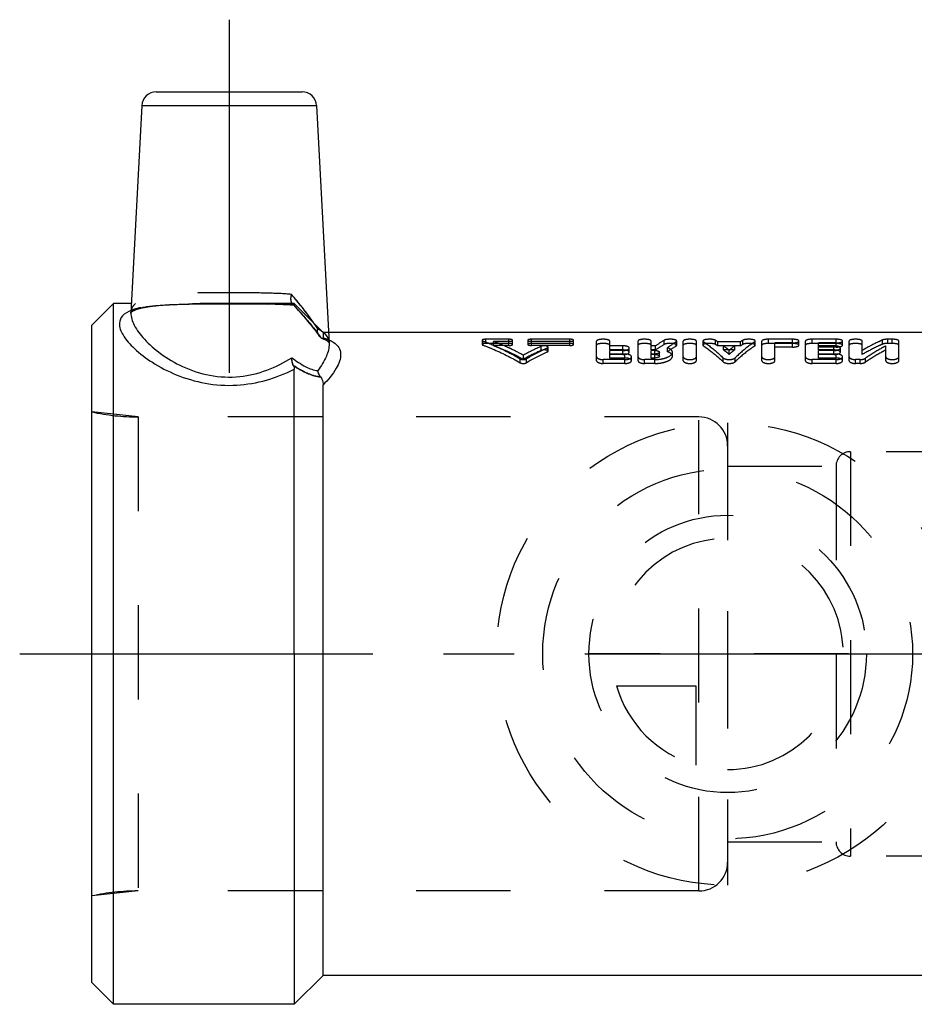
# Model space of a CAD drawing. Header units: millimetres. Extents: x 317 to 683, y 468 to 537.
# Tile 1 of 4: x 317 to 379, y 469 to 537. Entities that reach past the tile are written whole.
import ezdxf

# ---------------------------------------------------------------- set-up
doc = ezdxf.new("R2010")
doc.units = ezdxf.units.MM
doc.header["$LTSCALE"] = 65.185185
doc.linetypes.add('CENTER', pattern=[0.6, 0.375, -0.075, 0.075, -0.075])
doc.linetypes.add('HIDDEN', pattern=[0.2, 0.1, -0.1])
for name, color, linetype in [('ACHSEN_S', 7, 'CONTINUOUS'), ('FASEN', 7, 'CONTINUOUS'), ('KOERPER', 7, 'CONTINUOUS'), ('KONST.EL_MIT_GEO', 7, 'CONTINUOUS'), ('KURVEN', 7, 'CONTINUOUS')]:
    doc.layers.add(name, color=color, linetype=linetype)

msp = doc.modelspace()

# ---------------------------------------------------------------- linework, layer by layer
at = {"layer": 'ACHSEN_S', "color": 2, "linetype": 'CENTER'}
msp.add_line((317.25, 493.425), (682.75, 493.425), dxfattribs=at)
at = {"layer": 'FASEN', "color": 7, "linetype": 'Continuous'}
for p, q in [((323.75, 517.675), (322.25, 516.175)), ((323.75, 469.175), (323.75, 517.675)), ((322.25, 470.675), (322.25, 516.175)), ((323.75, 469.175), (322.25, 470.675))]:
    msp.add_line(p, q, dxfattribs=at)
at = {"layer": 'KOERPER', "color": 2, "linetype": 'CENTER'}
msp.add_line((331.75, 537.325), (331.75, 508.044), dxfattribs=at)
at = {"layer": 'KOERPER', "color": 7, "linetype": 'Continuous'}
for p, q in [((324.982, 517.675), (323.75, 517.675)), ((392.25, 515.675), (338.623, 515.675)), ((336.25, 493.425), (336.25, 469.175)), ((338.25, 471.175), (338.25, 493.425)), ((338.25, 471.175), (336.25, 469.175)), ((392.25, 471.175), (338.25, 471.175)), ((336.25, 469.175), (323.75, 469.175))]:
    msp.add_line(p, q, dxfattribs=at)
at = {"layer": 'KOERPER', "color": 8, "linetype": 'HIDDEN'}
for p, q in [((336.25, 517.675), (324.982, 517.675)), ((338.25, 515.675), (336.25, 517.675)), ((338.623, 515.675), (338.25, 515.675)), ((364.25, 509.83), (325.449, 509.83)), ((364.25, 477.02), (364.25, 509.83)), ((366.25, 507.83), (366.25, 479.02)), ((364.25, 477.02), (325.449, 477.02))]:
    msp.add_line(p, q, dxfattribs=at)
for centre, start, end in [((364.25, 507.83), 0, 90), ((364.25, 479.02), 270, 360)]:
    msp.add_arc(centre, 2, start, end, dxfattribs=at)
at = {"layer": 'KONST.EL_MIT_GEO', "color": 7, "linetype": 'Continuous'}
for p, q in [((326.699, 532.325), (336.801, 532.325)), ((325.7, 531.377), (324.949, 517.036)), ((325.7, 531.377), (337.8, 531.377)), ((337.8, 531.377), (338.663, 514.906)), ((336.25, 493.425), (336.25, 513.139)), ((338.25, 493.425), (338.25, 512.048))]:
    msp.add_line(p, q, dxfattribs=at)
at = {"layer": 'KONST.EL_MIT_GEO', "color": 8, "linetype": 'HIDDEN'}
for p, q in [((326.231, 517.473), (326.672, 517.527)), ((326.625, 517.522), (327.119, 517.566)), ((327.067, 517.562), (327.611, 517.597)), ((327.555, 517.594), (328.141, 517.621)), ((328.081, 517.618), (328.704, 517.638)), ((328.642, 517.636), (329.299, 517.649)), ((329.234, 517.648), (329.916, 517.657)), ((329.85, 517.656), (331.199, 517.664)), ((331.131, 517.664), (332.503, 517.663)), ((332.436, 517.664), (333.716, 517.656)), ((333.148, 517.66), (333.779, 517.655)), ((333.716, 517.656), (334.39, 517.646)), ((334.33, 517.647), (334.977, 517.633)), ((334.921, 517.634), (335.532, 517.614)), ((335.48, 517.616), (336.049, 517.588)), ((336.002, 517.591), (336.245, 517.576)), ((336.164, 517.63), (336.134, 517.658)), ((336.135, 517.657), (336.407, 517.358)), ((336.164, 517.63), (336.135, 517.657)), ((336.211, 517.594), (336.222, 517.586)), ((336.25, 517.675), (336.25, 517.58)), ((336.379, 517.389), (336.744, 516.979)), ((336.717, 517.01), (337.054, 516.62)), ((337.029, 516.65), (337.337, 516.281)), ((337.313, 516.31), (337.591, 515.962)), ((337.569, 515.99), (337.817, 515.663)), ((337.797, 515.69), (337.971, 515.449)), ((338.25, 515.675), (338.25, 515.3)), ((349.25, 515.136), (349.25, 514.847)), ((349.303, 514.804), (349.303, 515.092)), ((349.514, 514.917), (349.514, 515.207)), ((351.099, 515.207), (349.514, 515.207)), ((351.099, 514.917), (349.514, 514.917)), ((350.041, 514.774), (350.041, 515.062)), ((351.099, 515.062), (350.041, 515.062)), ((351.099, 514.774), (350.041, 514.774)), ((351.099, 514.774), (351.099, 515.207)), ((351.195, 514.568), (351.222, 514.555)), ((351.363, 514.847), (351.363, 515.136)), ((352.42, 515.136), (352.42, 514.847)), ((352.684, 514.774), (352.684, 515.207)), ((355.325, 515.207), (352.684, 515.207)), ((355.325, 515.062), (352.684, 515.062)), ((355.325, 514.917), (352.684, 514.917)), ((355.325, 514.774), (352.684, 514.774)), ((353.348, 514.433), (353.348, 514.717)), ((353.771, 514.327), (353.771, 514.609)), ((353.824, 514.381), (353.824, 514.663)), ((355.325, 514.774), (355.325, 515.207)), ((355.59, 514.847), (355.59, 515.136)), ((357.179, 513.724), (357.179, 515.083)), ((358.084, 514.464), (358.084, 515.083)), ((358.99, 514.748), (358.084, 514.748)), ((358.99, 514.464), (358.99, 514.748)), ((359.443, 514.312), (359.443, 514.594)), ((360.047, 513.724), (360.047, 515.083)), ((360.952, 514.464), (360.952, 515.083)), ((361.262, 514.748), (360.952, 514.748)), ((361.262, 514.464), (361.262, 514.748)), ((361.861, 514.848), (361.861, 515.137)), ((362.086, 514.339), (362.086, 514.621)), ((362.682, 514.741), (362.682, 515.029)), ((362.724, 514.795), (362.724, 515.083)), ((363.177, 513.724), (363.177, 515.083)), ((364.083, 513.724), (364.083, 515.083)), ((364.536, 515.083), (364.536, 514.795)), ((364.574, 514.744), (364.574, 515.031)), ((365.403, 514.845), (365.403, 515.134)), ((365.566, 514.742), (365.566, 515.029)), ((367.134, 515.029), (365.566, 515.029)), ((367.134, 514.742), (365.566, 514.742)), ((365.965, 514.464), (365.965, 514.748)), ((366.735, 514.464), (366.735, 514.748)), ((367.134, 514.742), (367.134, 515.029)), ((367.297, 514.845), (367.297, 515.134)), ((368.126, 514.744), (368.126, 515.031)), ((368.165, 514.795), (368.165, 515.083)), ((368.617, 513.724), (368.617, 515.083)), ((369.07, 514.917), (369.07, 515.207)), ((370.731, 515.207), (369.07, 515.207)), ((370.731, 514.917), (369.07, 514.917)), ((369.523, 513.724), (369.523, 514.951)), ((370.731, 514.951), (369.523, 514.951)), ((370.731, 514.665), (369.523, 514.665)), ((370.731, 514.665), (370.731, 515.207)), ((371.183, 514.795), (371.183, 515.083)), ((371.636, 513.724), (371.636, 515.083)), ((372.089, 514.917), (372.089, 515.207)), ((373.749, 515.207), (372.089, 515.207)), ((373.749, 514.917), (372.089, 514.917)), ((372.542, 514.464), (372.542, 514.951)), ((373.749, 514.951), (372.542, 514.951)), ((373.599, 514.748), (372.542, 514.748)), ((373.749, 514.665), (372.542, 514.665)), ((373.599, 514.464), (373.599, 514.748)), ((373.749, 514.665), (373.749, 515.207)), ((374.051, 514.312), (374.051, 514.594)), ((374.202, 514.795), (374.202, 515.083)), ((374.655, 513.724), (374.655, 515.083)), ((375.561, 514.152), (375.561, 515.083)), ((376.959, 514.861), (376.959, 515.15)), ((377.192, 513.724), (377.192, 514.747)), ((377.343, 514.917), (377.343, 515.207)), ((377.645, 515.207), (377.343, 515.207)), ((377.645, 514.917), (377.343, 514.917)), ((377.645, 514.917), (377.645, 515.207)), ((378.098, 513.724), (378.098, 515.083)), ((352.11, 513.826), (352.11, 514.101)), ((358.99, 514.464), (358.084, 514.464)), ((358.084, 513.907), (358.084, 514.43)), ((358.99, 514.43), (358.084, 514.43)), ((359.141, 514.183), (358.084, 514.183)), ((358.99, 514.151), (358.084, 514.151)), ((359.141, 513.907), (358.084, 513.907)), ((358.99, 514.151), (358.99, 514.43)), ((359.141, 513.907), (359.141, 514.183)), ((359.594, 513.724), (359.594, 513.998)), ((361.262, 514.464), (360.952, 514.464)), ((360.952, 513.907), (360.952, 514.43)), ((361.203, 514.43), (360.952, 514.43)), ((361.203, 514.183), (360.952, 514.183)), ((361.203, 514.151), (360.952, 514.151)), ((361.203, 513.907), (360.952, 513.907)), ((361.203, 513.907), (361.203, 514.43)), ((361.524, 514.031), (361.524, 514.309)), ((362.429, 514.031), (362.429, 514.309)), ((365.936, 513.647), (365.936, 513.92)), ((366.735, 514.464), (365.965, 514.464)), ((366.35, 514.162), (366.35, 514.442)), ((366.765, 513.647), (366.765, 513.92)), ((373.599, 514.464), (372.542, 514.464)), ((372.542, 513.907), (372.542, 514.43)), ((373.599, 514.43), (372.542, 514.43)), ((373.749, 514.183), (372.542, 514.183)), ((373.599, 514.151), (372.542, 514.151)), ((373.749, 513.907), (372.542, 513.907)), ((373.599, 514.151), (373.599, 514.43)), ((373.749, 513.907), (373.749, 514.183)), ((374.202, 513.724), (374.202, 513.998)), ((375.794, 513.623), (375.794, 513.895)), ((351.895, 513.578), (351.895, 513.85)), ((352.325, 513.578), (352.325, 513.85)), ((357.632, 513.531), (357.632, 513.803)), ((359.141, 513.803), (357.632, 513.803)), ((359.141, 513.531), (357.632, 513.531)), ((359.141, 513.531), (359.141, 513.803)), ((360.499, 513.531), (360.499, 513.803)), ((361.203, 513.803), (360.499, 513.803)), ((361.203, 513.531), (360.499, 513.531)), ((361.203, 513.531), (361.203, 513.803)), ((372.089, 513.531), (372.089, 513.803)), ((373.749, 513.803), (372.089, 513.803)), ((373.749, 513.531), (372.089, 513.531)), ((373.749, 513.531), (373.749, 513.803)), ((375.108, 513.531), (375.108, 513.803)), ((375.41, 513.803), (375.108, 513.803)), ((375.41, 513.531), (375.108, 513.531)), ((375.41, 513.531), (375.41, 513.803)), ((322.25, 476.675), (322.25, 510.175)), ((325.449, 509.83), (322.25, 510.175)), ((325.449, 509.83), (325.449, 477.02)), ((364.25, 509.83), (325.449, 509.83)), ((374.75, 507.425), (374.75, 479.425)), ((383.75, 507.425), (374.75, 507.425)), ((366.25, 506.425), (373.75, 506.425)), ((373.75, 506.425), (373.75, 480.425)), ((366.25, 480.425), (373.75, 480.425)), ((383.75, 479.425), (374.75, 479.425)), ((325.449, 477.02), (322.25, 476.675)), ((364.25, 477.02), (325.449, 477.02))]:
    msp.add_line(p, q, dxfattribs=at)
for points in [[(324.947, 517.014), (324.946, 517.031), (324.951, 517.049), (324.965, 517.068), (324.996, 517.097), (325.068, 517.147), (325.198, 517.215), (325.385, 517.287), (325.627, 517.357), (325.923, 517.421), (326.273, 517.479)], [(324.947, 517.014), (324.946, 517.031), (324.951, 517.049), (324.963, 517.066), (324.99, 517.092), (325.056, 517.14), (325.179, 517.206), (325.36, 517.278), (325.595, 517.349), (325.885, 517.414), (326.231, 517.473)], [(338.19, 515.265), (338.38, 515.186), (338.503, 515.118), (338.583, 515.058), (338.633, 515.004), (338.659, 514.951)], [(338.659, 514.951), (338.665, 514.895), (338.665, 514.88)]]:
    msp.add_lwpolyline(points, dxfattribs=at)
at = {"layer": 'KONST.EL_MIT_GEO', "color": 7, "linetype": 'Continuous'}
for centre, start, end in [((326.699, 531.325), 90, 177), ((336.801, 531.325), 3, 90)]:
    msp.add_arc(centre, 1, start, end, dxfattribs=at)
at = {"layer": 'KONST.EL_MIT_GEO', "color": 8, "linetype": 'HIDDEN'}
for centre, radius, start, end in [((298.377, 486.972), 49.019, 39.05336, 39.7425), ((334.188, 483.097), 34.546, 87.23164, 87.90801), ((334.578, 491.116), 26.517, 86.38419, 87.23532), ((304.845, 492.233), 40.682, 38.7877, 39.03817), ((311.137, 497.264), 32.625, 37.58052, 38.8223), ((326.403, 508.562), 13.629, 32.72399, 34.64481), ((338.665, 515.819), 0.804, 172.03177, 177.54895), ((344.444, 500.418), 15.677, 68.17556, 69.08316), ((344.249, 499.937), 16.196, 65.83645, 68.16771), ((344.074, 499.54), 16.63, 65.52143, 65.84524), ((343.991, 499.357), 16.831, 64.65654, 65.52035), ((343.662, 498.679), 17.585, 61.28684, 64.53728), ((360.454, 498.88), 17.359, 114.16733, 118.73052), ((361.243, 498.62), 17.648, 115.0465, 120.3489), ((366.094, 507.947), 8.343, 120.48751, 125.39528), ((366.059, 507.622), 8.356, 120.15189, 125.03244), ((367.316, 507.612), 8.745, 122.00047, 126.73342), ((367.275, 507.292), 8.751, 121.65548, 126.36505), ((361.5, 508.873), 7.378, 56.55644, 58.0631), ((361.531, 508.55), 7.391, 56.90851, 58.40668), ((360.513, 507.498), 9.071, 49.94411, 53.0542), ((372.188, 507.498), 9.071, 126.9458, 130.05589), ((371.2, 508.873), 7.378, 121.9369, 123.44356), ((371.169, 508.55), 7.391, 121.59332, 123.09149), ((377.343, 513.491), 1.716, 89.9915, 91.71702), ((360.414, 498.473), 17.454, 113.88104, 118.40727), ((361.198, 498.219), 17.738, 114.75281, 120.01339), ((360.57, 507.195), 9.053, 50.32221, 53.42265), ((372.13, 507.195), 9.053, 126.57735, 129.67779), ((382.48, 502.771), 13.559, 119.92962, 120.68703), ((325.449, 524.83), 15, 257.68775, 270), ((374.75, 506.425), 1, 90, 180), ((374.75, 480.425), 1, 180, 270), ((325.449, 462.02), 15, 90, 102.31225)]:
    msp.add_arc(centre, radius, start, end, dxfattribs=at)
for points, knots in [([(336.069, 518.311), (335.524, 518.361), (334.358, 518.408), (332.551, 518.424), (330.679, 518.423), (328.893, 518.403), (327.336, 518.325), (326.231, 518.161), (325.566, 517.905), (325.224, 517.674), (325.006, 517.376), (324.955, 517.148), (324.949, 517.036)], [0, 0, 0, 0, 0.140681, 0.299909, 0.464892, 0.622196, 0.759226, 0.866251, 0.907451, 0.941519, 0.971075, 1, 1, 1, 1]), ([(336.135, 517.657), (336.104, 517.691), (335.992, 517.893), (336.022, 518.139), (336.069, 518.311)], [0, 0, 0, 0, 0.205263, 1, 1, 1, 1]), ([(336.135, 517.657), (336.119, 517.674), (336.058, 517.76), (336.034, 517.866), (336.028, 517.947)], [0, 0, 0, 0, 0.223921, 1, 1, 1, 1]), ([(337.869, 515.93), (337.746, 516.121), (337.185, 516.944), (336.56, 517.72), (336.069, 518.311)], [0, 0, 0, 0, 0.228087, 1, 1, 1, 1]), ([(324.949, 517.036), (324.955, 517.155), (325.012, 517.398), (325.167, 517.594), (325.258, 517.676)], [0, 0, 0, 0, 0.492055, 1, 1, 1, 1]), ([(324.954, 517.196), (325.069, 517.241), (325.62, 517.415), (326.767, 517.566), (328.446, 517.643), (330.366, 517.664), (332.384, 517.667), (334.357, 517.655), (335.641, 517.619), (336.25, 517.58)], [0, 0, 0, 0, 0.032674, 0.15239, 0.304401, 0.477882, 0.660255, 0.838555, 1, 1, 1, 1]), ([(325.63, 517.388), (325.567, 517.375), (325.339, 517.324), (325.113, 517.258), (324.954, 517.196)], [0, 0, 0, 0, 0.27209, 1, 1, 1, 1]), ([(335.449, 517.62), (334.589, 517.651), (332.822, 517.666), (330.213, 517.667), (327.799, 517.63), (326.285, 517.523), (325.63, 517.388)], [0, 0, 0, 0, 0.262625, 0.539216, 0.795727, 1, 1, 1, 1]), ([(336.164, 517.63), (336.346, 517.431), (337.012, 516.695), (337.654, 515.933), (338.07, 515.342)], [0, 0, 0, 0, 0.271895, 1, 1, 1, 1]), ([(336.164, 517.63), (336.174, 517.622), (336.199, 517.603), (336.225, 517.578), (336.245, 517.576)], [0, 0, 0, 0, 0.39704, 1, 1, 1, 1]), ([(338.07, 515.342), (337.941, 515.525), (337.345, 516.32), (336.684, 517.064), (336.164, 517.63)], [0, 0, 0, 0, 0.226032, 1, 1, 1, 1]), ([(336.222, 517.586), (336.227, 517.583), (336.234, 517.579), (336.242, 517.576), (336.245, 517.576)], [0, 0, 0, 0, 0.624992, 1, 1, 1, 1]), ([(336.992, 517.161), (337.048, 517.089), (337.26, 516.81), (337.467, 516.525), (337.615, 516.31)], [0, 0, 0, 0, 0.258373, 1, 1, 1, 1]), ([(337.971, 515.449), (337.901, 515.549), (337.852, 515.721), (337.863, 515.887), (337.869, 515.93)], [0, 0, 0, 0, 0.735325, 1, 1, 1, 1]), ([(337.869, 515.93), (338.088, 515.83), (338.491, 515.575), (338.652, 515.116), (338.663, 514.906)], [0, 0, 0, 0, 0.534894, 1, 1, 1, 1]), ([(338.07, 515.342), (338.083, 515.331), (338.121, 515.302), (338.161, 515.275), (338.19, 515.265)], [0, 0, 0, 0, 0.346049, 1, 1, 1, 1]), ([(338.07, 515.342), (338.083, 515.331), (338.12, 515.302), (338.161, 515.275), (338.19, 515.265)], [0, 0, 0, 0, 0.345906, 1, 1, 1, 1]), ([(338.19, 515.265), (338.205, 515.26), (338.242, 515.255), (338.25, 515.288), (338.25, 515.3)], [0, 0, 0, 0, 0.565182, 1, 1, 1, 1]), ([(338.19, 515.265), (338.205, 515.26), (338.241, 515.255), (338.25, 515.288), (338.25, 515.3)], [0, 0, 0, 0, 0.565409, 1, 1, 1, 1]), ([(338.25, 515.3), (338.426, 515.25), (338.679, 515.162), (338.913, 515.031), (338.983, 514.984)], [0, 0, 0, 0, 0.685774, 1, 1, 1, 1]), ([(338.25, 515.3), (338.286, 515.29), (338.421, 515.25), (338.554, 515.202), (338.65, 515.161)], [0, 0, 0, 0, 0.263746, 1, 1, 1, 1]), ([(338.281, 515.675), (338.307, 515.653), (338.404, 515.563), (338.486, 515.457), (338.534, 515.372)], [0, 0, 0, 0, 0.261084, 1, 1, 1, 1]), ([(349.514, 515.207), (349.452, 515.207), (349.376, 515.201), (349.25, 515.167), (349.25, 515.136)], [0, 0, 0, 0, 0.669962, 1, 1, 1, 1]), ([(349.25, 515.136), (349.25, 515.121), (349.274, 515.103), (349.295, 515.095), (349.303, 515.092)], [0, 0, 0, 0, 0.640424, 1, 1, 1, 1]), ([(349.514, 514.917), (349.452, 514.917), (349.376, 514.911), (349.25, 514.878), (349.25, 514.847)], [0, 0, 0, 0, 0.670798, 1, 1, 1, 1]), ([(349.25, 514.847), (349.25, 514.832), (349.275, 514.815), (349.295, 514.807), (349.303, 514.804)], [0, 0, 0, 0, 0.6392, 1, 1, 1, 1]), ([(349.303, 515.092), (349.522, 515.01), (350.411, 514.652), (351.269, 514.215), (351.895, 513.85)], [0, 0, 0, 0, 0.244013, 1, 1, 1, 1]), ([(349.303, 514.804), (349.522, 514.722), (350.411, 514.37), (351.269, 513.939), (351.895, 513.578)], [0, 0, 0, 0, 0.244171, 1, 1, 1, 1]), ([(350.041, 514.774), (350.215, 514.708), (350.921, 514.428), (351.606, 514.098), (352.11, 513.826)], [0, 0, 0, 0, 0.245331, 1, 1, 1, 1]), ([(351.363, 515.136), (351.363, 515.166), (351.238, 515.201), (351.162, 515.207), (351.099, 515.207)], [0, 0, 0, 0, 0.328653, 1, 1, 1, 1]), ([(351.099, 515.062), (351.162, 515.062), (351.239, 515.068), (351.363, 515.105), (351.363, 515.136)], [0, 0, 0, 0, 0.66907, 1, 1, 1, 1]), ([(351.363, 514.847), (351.363, 514.878), (351.237, 514.911), (351.162, 514.917), (351.099, 514.917)], [0, 0, 0, 0, 0.327815, 1, 1, 1, 1]), ([(351.099, 514.774), (351.162, 514.774), (351.238, 514.78), (351.363, 514.816), (351.363, 514.847)], [0, 0, 0, 0, 0.669944, 1, 1, 1, 1]), ([(352.684, 515.207), (352.621, 515.207), (352.545, 515.201), (352.42, 515.167), (352.42, 515.136)], [0, 0, 0, 0, 0.670901, 1, 1, 1, 1]), ([(352.42, 515.136), (352.42, 515.105), (352.544, 515.068), (352.621, 515.062), (352.684, 515.062)], [0, 0, 0, 0, 0.330479, 1, 1, 1, 1]), ([(352.684, 514.917), (352.621, 514.917), (352.546, 514.911), (352.42, 514.878), (352.42, 514.847)], [0, 0, 0, 0, 0.671741, 1, 1, 1, 1]), ([(352.42, 514.847), (352.42, 514.816), (352.545, 514.78), (352.621, 514.774), (352.684, 514.774)], [0, 0, 0, 0, 0.329606, 1, 1, 1, 1]), ([(353.824, 514.663), (353.824, 514.687), (353.75, 514.734), (353.595, 514.756), (353.438, 514.757), (353.348, 514.717)], [0, 0, 0, 0, 0.143539, 0.411729, 1, 1, 1, 1]), ([(353.771, 514.609), (353.779, 514.612), (353.801, 514.624), (353.824, 514.646), (353.824, 514.663)], [0, 0, 0, 0, 0.341269, 1, 1, 1, 1]), ([(355.59, 515.136), (355.59, 515.166), (355.464, 515.201), (355.388, 515.207), (355.325, 515.207)], [0, 0, 0, 0, 0.328653, 1, 1, 1, 1]), ([(355.325, 515.062), (355.388, 515.062), (355.465, 515.068), (355.59, 515.105), (355.59, 515.136)], [0, 0, 0, 0, 0.66907, 1, 1, 1, 1]), ([(355.59, 514.847), (355.59, 514.878), (355.464, 514.911), (355.388, 514.917), (355.325, 514.917)], [0, 0, 0, 0, 0.327815, 1, 1, 1, 1]), ([(355.325, 514.774), (355.388, 514.774), (355.465, 514.78), (355.59, 514.816), (355.59, 514.847)], [0, 0, 0, 0, 0.669944, 1, 1, 1, 1]), ([(358.084, 515.083), (358.084, 515.103), (358.037, 515.148), (357.885, 515.193), (357.631, 515.217), (357.378, 515.193), (357.226, 515.148), (357.179, 515.103), (357.179, 515.083)], [0, 0, 0, 0, 0.060716, 0.169824, 0.500072, 0.830174, 0.939523, 1, 1, 1, 1]), ([(358.084, 514.795), (358.084, 514.815), (358.037, 514.859), (357.885, 514.903), (357.631, 514.927), (357.378, 514.903), (357.226, 514.859), (357.179, 514.815), (357.179, 514.795)], [0, 0, 0, 0, 0.060277, 0.169353, 0.500072, 0.830645, 0.939961, 1, 1, 1, 1]), ([(359.443, 514.594), (359.443, 514.651), (359.242, 514.741), (359.098, 514.748), (358.99, 514.748)], [0, 0, 0, 0, 0.347497, 1, 1, 1, 1]), ([(358.99, 514.43), (359.098, 514.43), (359.245, 514.441), (359.443, 514.535), (359.443, 514.594)], [0, 0, 0, 0, 0.648763, 1, 1, 1, 1]), ([(360.916, 515.133), (360.856, 515.171), (360.681, 515.203), (360.414, 515.21), (360.209, 515.19), (360.047, 515.126), (360.047, 515.083)], [0, 0, 0, 0, 0.236434, 0.568332, 0.857886, 1, 1, 1, 1]), ([(360.952, 514.795), (360.952, 514.815), (360.905, 514.859), (360.753, 514.903), (360.499, 514.927), (360.246, 514.903), (360.094, 514.859), (360.047, 514.815), (360.047, 514.795)], [0, 0, 0, 0, 0.060277, 0.169353, 0.500072, 0.830645, 0.939961, 1, 1, 1, 1]), ([(362.724, 515.083), (362.724, 515.125), (362.565, 515.189), (362.364, 515.21), (362.098, 515.204), (361.924, 515.173), (361.861, 515.137)], [0, 0, 0, 0, 0.140425, 0.427641, 0.758211, 1, 1, 1, 1]), ([(362.724, 514.795), (362.724, 514.837), (362.565, 514.899), (362.364, 514.92), (362.098, 514.914), (361.924, 514.884), (361.861, 514.848)], [0, 0, 0, 0, 0.13986, 0.427275, 0.758184, 1, 1, 1, 1]), ([(362.367, 514.454), (362.352, 514.471), (362.27, 514.545), (362.168, 514.591), (362.086, 514.621)], [0, 0, 0, 0, 0.208771, 1, 1, 1, 1]), ([(362.682, 515.029), (362.689, 515.033), (362.708, 515.046), (362.724, 515.067), (362.724, 515.083)], [0, 0, 0, 0, 0.327013, 1, 1, 1, 1]), ([(362.682, 514.741), (362.689, 514.745), (362.707, 514.758), (362.724, 514.779), (362.724, 514.795)], [0, 0, 0, 0, 0.328222, 1, 1, 1, 1]), ([(364.083, 515.083), (364.083, 515.103), (364.036, 515.148), (363.883, 515.193), (363.63, 515.217), (363.377, 515.193), (363.224, 515.148), (363.177, 515.103), (363.177, 515.083)], [0, 0, 0, 0, 0.060716, 0.169824, 0.500072, 0.830174, 0.939523, 1, 1, 1, 1]), ([(364.083, 514.795), (364.083, 514.815), (364.035, 514.859), (363.883, 514.903), (363.63, 514.927), (363.377, 514.903), (363.225, 514.859), (363.177, 514.815), (363.177, 514.795)], [0, 0, 0, 0, 0.060277, 0.169353, 0.500072, 0.830645, 0.939961, 1, 1, 1, 1]), ([(365.205, 515.192), (365.058, 515.213), (364.842, 515.207), (364.626, 515.169), (364.536, 515.112), (364.536, 515.083)], [0, 0, 0, 0, 0.637653, 0.877089, 1, 1, 1, 1]), ([(364.536, 515.083), (364.536, 515.068), (364.551, 515.048), (364.568, 515.035), (364.574, 515.031)], [0, 0, 0, 0, 0.677288, 1, 1, 1, 1]), ([(365.403, 514.845), (365.342, 514.883), (365.167, 514.913), (364.901, 514.92), (364.698, 514.9), (364.536, 514.838), (364.536, 514.795)], [0, 0, 0, 0, 0.238409, 0.569399, 0.858776, 1, 1, 1, 1]), ([(364.536, 514.795), (364.536, 514.78), (364.551, 514.76), (364.568, 514.748), (364.574, 514.744)], [0, 0, 0, 0, 0.676107, 1, 1, 1, 1]), ([(364.574, 515.031), (364.69, 514.955), (365.171, 514.618), (365.615, 514.232), (365.936, 513.92)], [0, 0, 0, 0, 0.237168, 1, 1, 1, 1]), ([(364.574, 514.744), (364.69, 514.668), (365.17, 514.337), (365.615, 513.956), (365.936, 513.647)], [0, 0, 0, 0, 0.237396, 1, 1, 1, 1]), ([(365.403, 515.134), (365.392, 515.141), (365.329, 515.171), (365.26, 515.184), (365.205, 515.192)], [0, 0, 0, 0, 0.193607, 1, 1, 1, 1]), ([(368.126, 515.031), (368.01, 514.955), (367.53, 514.618), (367.085, 514.232), (366.765, 513.92)], [0, 0, 0, 0, 0.237168, 1, 1, 1, 1]), ([(368.126, 514.744), (368.01, 514.668), (367.53, 514.337), (367.085, 513.956), (366.765, 513.647)], [0, 0, 0, 0, 0.237396, 1, 1, 1, 1]), ([(368.165, 515.083), (368.165, 515.126), (368.003, 515.189), (367.799, 515.21), (367.533, 515.203), (367.358, 515.172), (367.297, 515.134)], [0, 0, 0, 0, 0.141442, 0.430715, 0.761633, 1, 1, 1, 1]), ([(368.165, 514.795), (368.165, 514.838), (368.002, 514.9), (367.799, 514.92), (367.533, 514.913), (367.359, 514.883), (367.297, 514.845)], [0, 0, 0, 0, 0.140883, 0.430361, 0.761621, 1, 1, 1, 1]), ([(368.126, 515.031), (368.132, 515.035), (368.15, 515.048), (368.165, 515.068), (368.165, 515.083)], [0, 0, 0, 0, 0.323367, 1, 1, 1, 1]), ([(368.126, 514.744), (368.132, 514.748), (368.149, 514.76), (368.165, 514.78), (368.165, 514.795)], [0, 0, 0, 0, 0.32455, 1, 1, 1, 1]), ([(369.07, 515.207), (368.963, 515.207), (368.817, 515.193), (368.664, 515.148), (368.617, 515.103), (368.617, 515.083)], [0, 0, 0, 0, 0.66111, 0.878789, 1, 1, 1, 1]), ([(369.07, 514.917), (368.963, 514.917), (368.817, 514.903), (368.665, 514.859), (368.617, 514.815), (368.617, 514.795)], [0, 0, 0, 0, 0.662052, 0.879667, 1, 1, 1, 1]), ([(371.183, 515.083), (371.183, 515.103), (371.136, 515.148), (370.984, 515.193), (370.838, 515.207), (370.731, 515.207)], [0, 0, 0, 0, 0.121819, 0.338416, 1, 1, 1, 1]), ([(370.731, 514.951), (370.838, 514.951), (370.985, 514.967), (371.136, 515.017), (371.183, 515.063), (371.183, 515.083)], [0, 0, 0, 0, 0.658682, 0.876475, 1, 1, 1, 1]), ([(371.183, 514.795), (371.183, 514.815), (371.136, 514.859), (370.984, 514.903), (370.838, 514.917), (370.731, 514.917)], [0, 0, 0, 0, 0.120941, 0.337474, 1, 1, 1, 1]), ([(370.731, 514.665), (370.838, 514.665), (370.985, 514.68), (371.136, 514.73), (371.183, 514.775), (371.183, 514.795)], [0, 0, 0, 0, 0.659672, 0.877371, 1, 1, 1, 1]), ([(372.089, 515.207), (371.982, 515.207), (371.835, 515.193), (371.683, 515.148), (371.636, 515.103), (371.636, 515.083)], [0, 0, 0, 0, 0.66111, 0.878789, 1, 1, 1, 1]), ([(372.089, 514.917), (371.982, 514.917), (371.835, 514.903), (371.684, 514.859), (371.636, 514.815), (371.636, 514.795)], [0, 0, 0, 0, 0.662052, 0.879667, 1, 1, 1, 1]), ([(373.599, 514.43), (373.706, 514.43), (373.854, 514.441), (374.051, 514.535), (374.051, 514.594)], [0, 0, 0, 0, 0.648763, 1, 1, 1, 1]), ([(374.202, 515.083), (374.202, 515.103), (374.155, 515.148), (374.003, 515.193), (373.857, 515.207), (373.749, 515.207)], [0, 0, 0, 0, 0.121819, 0.338416, 1, 1, 1, 1]), ([(373.749, 514.951), (373.857, 514.951), (374.004, 514.967), (374.155, 515.017), (374.202, 515.063), (374.202, 515.083)], [0, 0, 0, 0, 0.658682, 0.876475, 1, 1, 1, 1]), ([(374.202, 514.795), (374.202, 514.815), (374.155, 514.859), (374.003, 514.903), (373.857, 514.917), (373.749, 514.917)], [0, 0, 0, 0, 0.120941, 0.337474, 1, 1, 1, 1]), ([(373.749, 514.665), (373.857, 514.665), (374.004, 514.68), (374.155, 514.73), (374.202, 514.775), (374.202, 514.795)], [0, 0, 0, 0, 0.659672, 0.877371, 1, 1, 1, 1]), ([(374.051, 514.594), (374.051, 514.607), (374.017, 514.685), (373.925, 514.705), (373.86, 514.72)], [0, 0, 0, 0, 0.165408, 1, 1, 1, 1]), ([(375.561, 515.083), (375.561, 515.103), (375.513, 515.148), (375.361, 515.193), (375.108, 515.217), (374.855, 515.193), (374.702, 515.148), (374.655, 515.103), (374.655, 515.083)], [0, 0, 0, 0, 0.060716, 0.169824, 0.500072, 0.830174, 0.939523, 1, 1, 1, 1]), ([(375.561, 514.795), (375.561, 514.815), (375.513, 514.859), (375.361, 514.903), (375.108, 514.927), (374.855, 514.903), (374.703, 514.859), (374.655, 514.815), (374.655, 514.795)], [0, 0, 0, 0, 0.060277, 0.169353, 0.500072, 0.830645, 0.939961, 1, 1, 1, 1]), ([(376.959, 514.861), (376.842, 514.81), (376.365, 514.596), (375.902, 514.351), (375.561, 514.152)], [0, 0, 0, 0, 0.244762, 1, 1, 1, 1]), ([(376.959, 515.15), (376.855, 515.104), (376.432, 514.913), (376.019, 514.697), (375.716, 514.522)], [0, 0, 0, 0, 0.245234, 1, 1, 1, 1]), ([(377.192, 514.747), (377.074, 514.685), (376.596, 514.422), (376.133, 514.13), (375.794, 513.895)], [0, 0, 0, 0, 0.244525, 1, 1, 1, 1]), ([(377.292, 515.206), (377.259, 515.205), (377.147, 515.198), (377.032, 515.182), (376.959, 515.15)], [0, 0, 0, 0, 0.292877, 1, 1, 1, 1]), ([(377.343, 514.917), (377.306, 514.917), (377.177, 514.912), (377.044, 514.897), (376.959, 514.861)], [0, 0, 0, 0, 0.291442, 1, 1, 1, 1]), ([(378.098, 515.083), (378.098, 515.103), (378.051, 515.148), (377.899, 515.193), (377.753, 515.207), (377.645, 515.207)], [0, 0, 0, 0, 0.121287, 0.339223, 1, 1, 1, 1]), ([(378.098, 514.795), (378.098, 514.815), (378.051, 514.859), (377.899, 514.903), (377.753, 514.917), (377.645, 514.917)], [0, 0, 0, 0, 0.12041, 0.338281, 1, 1, 1, 1]), ([(336.19, 513.391), (336.172, 513.43), (336.107, 513.604), (336.084, 513.791), (336.084, 513.932)], [0, 0, 0, 0, 0.235906, 1, 1, 1, 1]), ([(353.824, 514.381), (353.824, 514.405), (353.75, 514.451), (353.595, 514.473), (353.438, 514.473), (353.348, 514.433)], [0, 0, 0, 0, 0.142727, 0.41106, 1, 1, 1, 1]), ([(353.771, 514.327), (353.779, 514.331), (353.801, 514.342), (353.824, 514.364), (353.824, 514.381)], [0, 0, 0, 0, 0.342572, 1, 1, 1, 1]), ([(357.179, 513.998), (357.179, 513.934), (357.363, 513.815), (357.523, 513.803), (357.632, 513.803)], [0, 0, 0, 0, 0.371491, 1, 1, 1, 1]), ([(359.443, 514.312), (359.443, 514.369), (359.242, 514.458), (359.098, 514.464), (358.99, 514.464)], [0, 0, 0, 0, 0.346326, 1, 1, 1, 1]), ([(358.99, 514.151), (359.098, 514.151), (359.244, 514.161), (359.443, 514.254), (359.443, 514.312)], [0, 0, 0, 0, 0.649988, 1, 1, 1, 1]), ([(359.594, 513.998), (359.594, 514.06), (359.407, 514.175), (359.249, 514.183), (359.141, 514.183)], [0, 0, 0, 0, 0.36664, 1, 1, 1, 1]), ([(359.141, 513.803), (359.249, 513.803), (359.41, 513.815), (359.594, 513.934), (359.594, 513.998)], [0, 0, 0, 0, 0.629235, 1, 1, 1, 1]), ([(359.594, 513.724), (359.594, 513.786), (359.406, 513.899), (359.249, 513.907), (359.141, 513.907)], [0, 0, 0, 0, 0.365186, 1, 1, 1, 1]), ([(360.047, 513.998), (360.047, 513.934), (360.231, 513.815), (360.391, 513.803), (360.499, 513.803)], [0, 0, 0, 0, 0.371491, 1, 1, 1, 1]), ([(361.203, 514.43), (361.279, 514.43), (361.387, 514.425), (361.524, 514.352), (361.524, 514.309)], [0, 0, 0, 0, 0.643303, 1, 1, 1, 1]), ([(361.203, 513.803), (361.361, 513.803), (361.664, 513.83), (362.084, 513.938), (362.429, 514.142), (362.429, 514.309)], [0, 0, 0, 0, 0.341043, 0.639283, 1, 1, 1, 1]), ([(361.524, 514.309), (361.524, 514.266), (361.388, 514.191), (361.279, 514.183), (361.203, 514.183)], [0, 0, 0, 0, 0.35972, 1, 1, 1, 1]), ([(361.203, 514.151), (361.279, 514.151), (361.386, 514.146), (361.524, 514.074), (361.524, 514.031)], [0, 0, 0, 0, 0.644626, 1, 1, 1, 1]), ([(361.203, 513.531), (361.361, 513.531), (361.657, 513.555), (362.045, 513.662), (362.322, 513.803), (362.429, 513.963), (362.429, 514.031)], [0, 0, 0, 0, 0.337421, 0.632222, 0.853642, 1, 1, 1, 1]), ([(361.524, 514.031), (361.524, 513.989), (361.388, 513.914), (361.279, 513.907), (361.203, 513.907)], [0, 0, 0, 0, 0.358359, 1, 1, 1, 1]), ([(362.429, 514.031), (362.429, 514.061), (362.382, 514.222), (362.208, 514.295), (362.086, 514.339)], [0, 0, 0, 0, 0.188271, 1, 1, 1, 1]), ([(363.177, 513.998), (363.177, 513.934), (363.361, 513.815), (363.63, 513.795), (363.9, 513.815), (364.083, 513.934), (364.083, 513.998)], [0, 0, 0, 0, 0.185978, 0.500146, 0.814126, 1, 1, 1, 1]), ([(365.936, 513.92), (365.981, 513.876), (366.122, 513.819), (366.35, 513.793), (366.578, 513.819), (366.72, 513.876), (366.765, 513.92)], [0, 0, 0, 0, 0.215052, 0.499999, 0.784808, 1, 1, 1, 1]), ([(368.617, 513.998), (368.617, 513.934), (368.801, 513.815), (369.07, 513.795), (369.34, 513.815), (369.523, 513.934), (369.523, 513.998)], [0, 0, 0, 0, 0.185978, 0.500146, 0.814126, 1, 1, 1, 1]), ([(371.636, 513.998), (371.636, 513.934), (371.821, 513.815), (371.981, 513.803), (372.089, 513.803)], [0, 0, 0, 0, 0.371491, 1, 1, 1, 1]), ([(374.051, 514.312), (374.051, 514.369), (373.85, 514.458), (373.706, 514.464), (373.599, 514.464)], [0, 0, 0, 0, 0.346326, 1, 1, 1, 1]), ([(373.599, 514.151), (373.706, 514.151), (373.853, 514.161), (374.051, 514.254), (374.051, 514.312)], [0, 0, 0, 0, 0.649988, 1, 1, 1, 1]), ([(374.202, 513.998), (374.202, 514.06), (374.016, 514.175), (373.858, 514.183), (373.749, 514.183)], [0, 0, 0, 0, 0.36664, 1, 1, 1, 1]), ([(373.749, 513.803), (373.858, 513.803), (374.018, 513.815), (374.202, 513.934), (374.202, 513.998)], [0, 0, 0, 0, 0.629235, 1, 1, 1, 1]), ([(374.202, 513.724), (374.202, 513.786), (374.015, 513.899), (373.857, 513.907), (373.749, 513.907)], [0, 0, 0, 0, 0.365186, 1, 1, 1, 1]), ([(374.655, 513.998), (374.655, 513.934), (374.839, 513.815), (375, 513.803), (375.108, 513.803)], [0, 0, 0, 0, 0.371491, 1, 1, 1, 1]), ([(375.41, 513.803), (375.448, 513.803), (375.579, 513.81), (375.716, 513.842), (375.794, 513.895)], [0, 0, 0, 0, 0.28659, 1, 1, 1, 1]), ([(377.192, 514.464), (377.074, 514.402), (376.596, 514.143), (376.134, 513.854), (375.794, 513.623)], [0, 0, 0, 0, 0.244653, 1, 1, 1, 1]), ([(377.192, 513.998), (377.192, 513.934), (377.376, 513.815), (377.645, 513.795), (377.915, 513.815), (378.098, 513.934), (378.098, 513.998)], [0, 0, 0, 0, 0.185978, 0.500146, 0.814126, 1, 1, 1, 1]), ([(338.076, 512.597), (337.78, 512.613), (337.11, 512.827), (336.516, 513.173), (336.19, 513.391)], [0, 0, 0, 0, 0.430907, 1, 1, 1, 1]), ([(351.895, 513.85), (351.959, 513.813), (352.11, 513.792), (352.262, 513.813), (352.325, 513.85)], [0, 0, 0, 0, 0.50014, 1, 1, 1, 1]), ([(351.895, 513.578), (351.959, 513.541), (352.11, 513.521), (352.262, 513.541), (352.325, 513.578)], [0, 0, 0, 0, 0.50014, 1, 1, 1, 1]), ([(357.179, 513.724), (357.179, 513.66), (357.364, 513.544), (357.523, 513.531), (357.632, 513.531)], [0, 0, 0, 0, 0.369994, 1, 1, 1, 1]), ([(359.141, 513.531), (359.249, 513.531), (359.409, 513.544), (359.594, 513.661), (359.594, 513.724)], [0, 0, 0, 0, 0.630733, 1, 1, 1, 1]), ([(360.047, 513.724), (360.047, 513.66), (360.232, 513.544), (360.391, 513.531), (360.499, 513.531)], [0, 0, 0, 0, 0.369994, 1, 1, 1, 1]), ([(363.177, 513.724), (363.177, 513.66), (363.362, 513.544), (363.63, 513.524), (363.899, 513.544), (364.083, 513.66), (364.083, 513.724)], [0, 0, 0, 0, 0.185229, 0.500147, 0.814875, 1, 1, 1, 1]), ([(365.936, 513.647), (365.981, 513.604), (366.123, 513.548), (366.35, 513.522), (366.578, 513.548), (366.72, 513.604), (366.765, 513.647)], [0, 0, 0, 0, 0.214744, 0.499999, 0.785116, 1, 1, 1, 1]), ([(368.617, 513.724), (368.617, 513.66), (368.802, 513.544), (369.07, 513.524), (369.339, 513.544), (369.523, 513.66), (369.523, 513.724)], [0, 0, 0, 0, 0.185229, 0.500147, 0.814875, 1, 1, 1, 1]), ([(371.636, 513.724), (371.636, 513.66), (371.822, 513.544), (371.981, 513.531), (372.089, 513.531)], [0, 0, 0, 0, 0.369994, 1, 1, 1, 1]), ([(373.749, 513.531), (373.858, 513.531), (374.017, 513.544), (374.202, 513.661), (374.202, 513.724)], [0, 0, 0, 0, 0.630733, 1, 1, 1, 1]), ([(374.655, 513.724), (374.655, 513.66), (374.841, 513.544), (375, 513.531), (375.108, 513.531)], [0, 0, 0, 0, 0.369994, 1, 1, 1, 1]), ([(375.41, 513.531), (375.448, 513.531), (375.579, 513.539), (375.716, 513.57), (375.794, 513.623)], [0, 0, 0, 0, 0.286833, 1, 1, 1, 1]), ([(377.192, 513.724), (377.192, 513.66), (377.377, 513.544), (377.645, 513.524), (377.914, 513.544), (378.098, 513.66), (378.098, 513.724)], [0, 0, 0, 0, 0.185229, 0.500147, 0.814875, 1, 1, 1, 1])]:
    msp.add_open_spline(points, degree=3, knots=knots, dxfattribs=at)
for points in [[(336.028, 517.947), (336.025, 517.976), (336.025, 518.004), (336.026, 518.033)], [(336.026, 518.033), (336.028, 518.127), (336.044, 518.221), (336.069, 518.311)], [(336.164, 517.63), (336.179, 517.617), (336.194, 517.605), (336.211, 517.594)], [(337.869, 515.93), (337.967, 515.885), (338.063, 515.834), (338.153, 515.773)], [(337.886, 515.632), (337.866, 515.703), (337.859, 515.779), (337.862, 515.853)], [(337.971, 515.449), (337.933, 515.504), (337.904, 515.567), (337.886, 515.632)], [(338.07, 515.342), (338.033, 515.373), (337.999, 515.409), (337.971, 515.449)], [(338.07, 515.342), (338.033, 515.373), (337.999, 515.409), (337.971, 515.449)], [(338.153, 515.773), (338.197, 515.743), (338.24, 515.71), (338.281, 515.675)], [(338.534, 515.372), (338.612, 515.231), (338.654, 515.067), (338.663, 514.906)], [(360.952, 515.083), (360.952, 515.104), (360.933, 515.122), (360.916, 515.133)], [(373.86, 514.72), (373.775, 514.741), (373.686, 514.748), (373.599, 514.748)], [(362.429, 514.309), (362.429, 514.362), (362.402, 514.415), (362.367, 514.454)], [(338.076, 512.597), (337.976, 512.725), (337.908, 512.883), (337.883, 513.042)]]:
    msp.add_open_spline(points, degree=3, dxfattribs=at)
at = {"layer": 'KONST.EL_MIT_GEO', "color": 7, "linetype": 'Continuous'}
for points, knots in [([(324.954, 517.196), (324.738, 517.111), (324.349, 516.917), (324.16, 516.504), (324.15, 516.322)], [0, 0, 0, 0, 0.559669, 1, 1, 1, 1]), ([(324.949, 517.036), (324.933, 516.743), (325.178, 516.052), (325.916, 515.11), (327.047, 514.123), (328.561, 513.229), (330.424, 512.616), (333.083, 512.496), (335.014, 513.237), (336.084, 513.932)], [0, 0, 0, 0, 0.066505, 0.157288, 0.271033, 0.404309, 0.553461, 0.710895, 1, 1, 1, 1]), ([(324.15, 516.322), (324.134, 516.037), (324.423, 515.355), (325.242, 514.46), (326.487, 513.516), (328.126, 512.67), (330.104, 512.082), (332.923, 511.9), (335.028, 512.509), (336.25, 513.139)], [0, 0, 0, 0, 0.061497, 0.149297, 0.262121, 0.395695, 0.545334, 0.703556, 1, 1, 1, 1]), ([(338.663, 514.906), (338.678, 514.61), (338.485, 513.926), (338.115, 513.351), (337.883, 513.042)], [0, 0, 0, 0, 0.434109, 1, 1, 1, 1]), ([(338.65, 515.161), (338.681, 515.148), (338.795, 515.097), (338.906, 515.036), (338.983, 514.984)], [0, 0, 0, 0, 0.265104, 1, 1, 1, 1]), ([(338.983, 514.984), (339.119, 514.893), (339.36, 514.67), (339.454, 514.352), (339.462, 514.201)], [0, 0, 0, 0, 0.521242, 1, 1, 1, 1]), ([(336.084, 513.932), (336.388, 513.696), (336.945, 513.315), (337.594, 513.066), (337.883, 513.042)], [0, 0, 0, 0, 0.570625, 1, 1, 1, 1]), ([(336.19, 513.391), (336.172, 513.43), (336.107, 513.604), (336.084, 513.791), (336.084, 513.932)], [0, 0, 0, 0, 0.235908, 1, 1, 1, 1]), ([(339.462, 514.201), (339.481, 513.854), (339.141, 513.027), (338.596, 512.395), (338.25, 512.048)], [0, 0, 0, 0, 0.414906, 1, 1, 1, 1]), ([(336.19, 513.391), (336.516, 513.173), (337.11, 512.827), (337.78, 512.613), (338.076, 512.597)], [0, 0, 0, 0, 0.569071, 1, 1, 1, 1]), ([(336.19, 513.391), (336.201, 513.368), (336.233, 513.287), (336.25, 513.201), (336.25, 513.139)], [0, 0, 0, 0, 0.290522, 1, 1, 1, 1]), ([(338.076, 512.597), (338.114, 512.548), (338.213, 512.378), (338.25, 512.18), (338.25, 512.048)], [0, 0, 0, 0, 0.320386, 1, 1, 1, 1])]:
    msp.add_open_spline(points, degree=3, knots=knots, dxfattribs=at)
msp.add_open_spline([(338.076, 512.597), (337.976, 512.725), (337.908, 512.882), (337.883, 513.042)], degree=3, dxfattribs=at)
at = {"layer": 'KURVEN', "color": 8, "linetype": 'HIDDEN'}
for p, q in [((366.25, 509.425), (366.25, 477.425)), ((374.614, 493.425), (356.65, 493.425)), ((358.558, 491.225), (364.05, 491.225)), ((364.05, 491.225), (364.05, 485.733))]:
    msp.add_line(p, q, dxfattribs=at)
for radius in [16, 12.8, 9.6]:
    msp.add_circle((366.25, 493.425), radius, dxfattribs=at)
for start, end in [(270, 180), (195.96201, 254.03799)]:
    msp.add_arc((366.25, 493.425), 8, start, end, dxfattribs=at)

doc.saveas('drawing.dxf')
